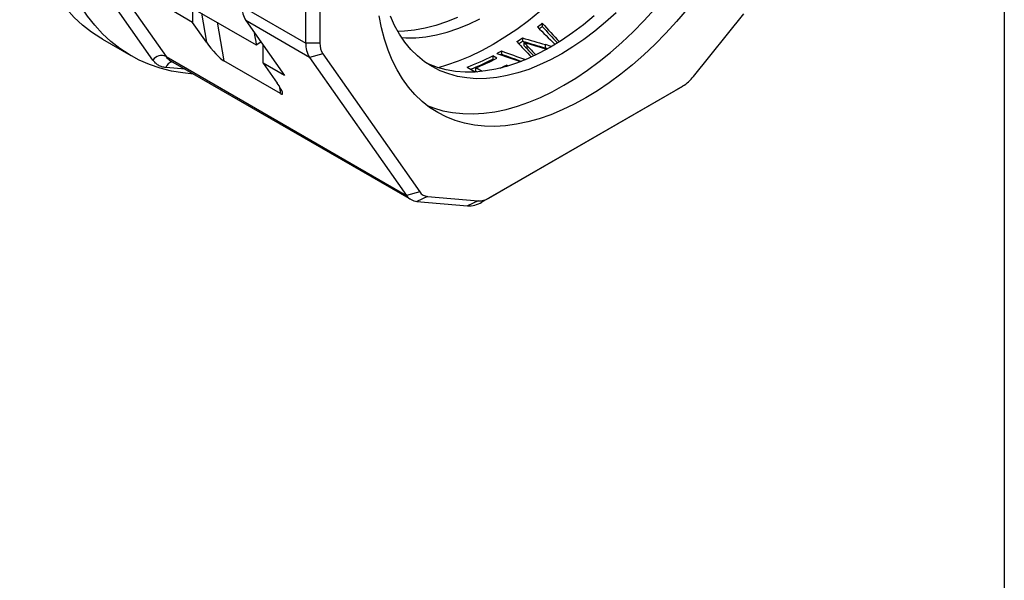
# Model space of a CAD drawing. Header units: millimetres. Extents: x 6 to 273, y 6 to 210.
# Tile 9 of 10: x 224 to 273, y 129 to 157. Entities that reach past the tile are written whole.
import ezdxf

# ---------------------------------------------------------------- set-up
doc = ezdxf.new("R2010")
doc.units = ezdxf.units.MM
doc.layers.add('TEXT', color=140, linetype='Continuous', lineweight=25)

msp = doc.modelspace()

# ---------------------------------------------------------------- linework, layer by layer
for p, q in [((230.505, 154.72), (225.657, 161.618)), ((226.317, 161.794), (231.165, 154.896)), ((230.862, 158.267), (235.676, 155.488)), ((232.491, 156.597), (231.431, 157.209)), ((232.491, 157.327), (232.491, 156.597)), ((232.939, 157.069), (233.183, 155.613)), ((234.966, 157.399), (238.148, 155.562)), ((238.148, 155.562), (238.148, 157.246)), ((238.855, 157.246), (238.855, 155.562)), ((257.517, 153.894), (260.042, 157.035)), ((233.183, 155.613), (232.491, 156.597)), ((233.728, 156.613), (234.053, 154.674)), ((238.338, 154.855), (235.156, 156.692)), ((235.156, 156.692), (237.088, 153.943)), ((249.963, 156.563), (249.963, 156.397)), ((227.997, 155.757), (229.411, 154.941)), ((235.676, 155.488), (235.908, 155.622)), ((238.855, 155.562), (238.148, 155.562)), ((248.972, 155.83), (248.972, 155.666)), ((249.038, 155.607), (249.038, 155.444)), ((250.417, 155.397), (250.12, 155.49)), ((250.12, 155.326), (250.12, 155.49)), ((236.027, 154.556), (236.027, 155.452)), ((238.997, 155.032), (238.338, 154.855)), ((238.997, 155.032), (243.846, 148.134)), ((247.929, 155.176), (247.929, 155.013)), ((249.193, 155.453), (249.193, 155.289)), ((250.12, 155.326), (250.224, 155.294)), ((231.165, 154.896), (243.186, 147.957)), ((231.39, 154.688), (243.411, 147.748)), ((236.881, 153.041), (234.053, 154.674)), ((236.027, 154.556), (236.718, 153.572)), ((237.088, 153.943), (236.027, 154.556)), ((238.338, 154.855), (243.186, 147.957)), ((247.696, 154.814), (247.487, 154.935)), ((247.487, 154.935), (247.487, 154.772)), ((247.546, 154.738), (247.487, 154.772)), ((232.134, 154.258), (231.152, 154.346)), ((246.207, 154.36), (246.619, 154.123)), ((246.961, 154.152), (246.651, 154.331)), ((246.651, 154.166), (246.651, 154.331)), ((246.651, 154.166), (246.715, 154.129)), ((248.249, 154.423), (248.171, 154.468)), ((248.171, 154.468), (248.171, 154.4)), ((236.817, 153.425), (236.881, 153.041)), ((246.936, 147.622), (256.633, 153.219)), ((247.29, 147.826), (256.986, 153.423)), ((256.986, 153.423), (256.633, 153.219)), ((243.846, 148.134), (243.186, 147.957)), ((244.234, 147.909), (243.704, 147.658)), ((243.704, 147.658), (246.229, 147.432)), ((244.234, 147.909), (246.76, 147.684)), ((246.76, 147.684), (246.229, 147.432)), ((247.29, 147.826), (246.936, 147.622))]:
    msp.add_line(p, q)
at = {"flags": 128}
for points in [[(227.997, 155.757), (227.915, 155.805), (227.445, 156.113), (227, 156.46), (226.581, 156.847), (226.189, 157.273), (225.825, 157.735), (225.49, 158.234), (225.184, 158.767), (224.908, 159.335), (224.664, 159.935), (224.45, 160.566), (224.269, 161.226), (224.12, 161.914), (224.004, 162.629), (223.92, 163.368), (223.87, 164.131), (223.854, 164.914)], [(232.545, 154.021), (232.01, 154.073), (231.434, 154.172), (230.876, 154.313), (230.339, 154.496), (229.822, 154.722), (229.329, 154.989), (228.859, 155.296), (228.414, 155.644), (227.996, 156.031), (227.604, 156.456), (227.239, 156.919), (226.904, 157.417), (226.598, 157.951), (226.323, 158.518), (226.078, 159.118), (225.864, 159.749), (225.683, 160.41), (225.534, 161.098), (225.418, 161.813), (225.335, 162.552), (225.285, 163.314), (225.268, 164.098)], [(257.2, 157.259), (256.679, 156.647), (256.143, 156.061), (255.594, 155.503), (255.035, 154.974), (254.467, 154.477), (253.891, 154.012), (253.31, 153.582), (252.725, 153.187), (252.138, 152.829), (251.551, 152.509), (250.966, 152.229), (250.385, 151.988), (249.809, 151.788), (249.241, 151.629), (248.682, 151.512), (248.133, 151.437), (247.597, 151.405), (247.076, 151.415), (246.57, 151.467), (246.082, 151.562), (245.613, 151.699), (245.165, 151.877), (244.738, 152.097), (244.335, 152.357), (243.956, 152.656), (243.603, 152.994), (243.277, 153.369), (242.979, 153.781), (242.709, 154.227), (242.469, 154.708), (242.26, 155.22), (242.082, 155.763), (241.935, 156.335), (241.821, 156.934)], [(253.66, 157.085), (253.127, 156.606), (252.587, 156.16), (252.04, 155.748), (251.489, 155.372), (250.936, 155.034), (250.383, 154.734), (249.832, 154.474), (249.285, 154.254), (248.745, 154.076), (248.212, 153.94), (247.689, 153.846), (247.178, 153.796), (246.68, 153.788), (246.199, 153.824), (245.734, 153.903), (245.289, 154.024), (244.864, 154.188), (244.461, 154.393), (244.082, 154.639), (243.728, 154.925), (243.4, 155.251), (243.1, 155.614), (242.828, 156.013), (242.586, 156.448), (242.374, 156.916)], [(244.215, 152.445), (244.525, 152.327), (244.995, 152.19), (245.483, 152.095), (245.988, 152.043), (246.51, 152.033), (247.046, 152.065), (247.594, 152.14), (248.153, 152.257), (248.722, 152.416), (249.297, 152.616), (249.879, 152.857), (250.464, 153.137), (251.05, 153.457), (251.637, 153.815), (252.222, 154.209), (252.803, 154.64), (253.379, 155.104), (253.948, 155.602), (254.507, 156.131), (255.055, 156.689), (255.591, 157.275)], [(249.844, 157.145), (249.268, 156.681), (248.687, 156.25), (248.102, 155.856), (247.515, 155.498), (246.928, 155.178), (246.343, 154.898), (245.762, 154.657), (245.186, 154.457), (244.768, 154.336)], [(245.731, 156.841), (245.184, 156.622), (244.643, 156.444), (244.111, 156.307), (243.588, 156.214), (243.077, 156.163), (242.744, 156.154)], [(242.94, 155.839), (243.145, 155.829), (243.642, 155.837), (244.153, 155.887), (244.676, 155.981), (245.209, 156.117), (245.75, 156.295), (246.297, 156.515), (246.848, 156.775)], [(252.562, 156.933), (252.021, 156.486), (251.474, 156.075), (250.923, 155.699), (250.37, 155.36), (249.817, 155.06), (249.267, 154.8), (248.72, 154.581), (248.179, 154.402), (247.646, 154.266), (247.123, 154.173), (246.612, 154.122), (246.115, 154.115), (245.633, 154.151), (245.168, 154.229), (244.723, 154.351), (244.298, 154.514), (244.185, 154.567)], [(247.929, 155.013), (247.899, 154.996), (247.872, 154.98)]]:
    msp.add_lwpolyline(points, dxfattribs=at)
for centre, radius, start, end in [((236.193, 157.349), 1.227, 177.6485, 212.3492), ((238.905, 170.426), 17.733, 307.6095, 308.5776), ((238.753, 170.505), 18.019, 307.8913, 308.4695), ((239.375, 155.512), 1.227, 177.6485, 212.3492), ((239.775, 155.524), 0.921, 177.6485, 212.3492), ((240.136, 168.73), 15.637, 303.1625, 304.41), ((239.992, 168.805), 15.915, 303.5377, 304.3515), ((241.215, 166.968), 13.569, 298.4989, 299.6577), ((230.944, 154.4), 0.543, 66.028, 143.9743), ((231.563, 154.216), 0.431, 101.5372, 162.4036), ((231.743, 155.294), 0.702, 214.532, 239.776), ((242.058, 165.316), 11.715, 290.743, 297.6095), ((241.919, 165.412), 12.01, 291.8012, 297.625), ((242.172, 165.394), 11.935, 292.0392, 297.5708), ((242.463, 165.586), 12.497, 295.6243, 297.1734), ((255.978, 155.095), 1.952, 301.1059, 322.0213), ((244.274, 148.428), 0.52, 214.4414, 265.5479), ((243.757, 148.349), 0.693, 214.4414, 265.5479), ((246.28, 148.658), 1.227, 267.6422, 302.3493), ((246.797, 148.603), 0.92, 267.6422, 302.3493)]:
    msp.add_arc(centre, radius, start, end)
for centre, major_axis, ratio, start_param, end_param in [((255.189, 163.153), (-27.198, 30.156), 0.204362, 1.60511, 1.636308), ((253.357, 170.108), (13.081, 21.901), 0.56722, 2.547566, 2.581864), ((255.096, 163.206), (-31.983, 32.612), 0.188645, 1.595206, 1.621909), ((255.189, 163.153), (-27.566, 30.563), 0.204362, 1.607653, 1.634954), ((233.536, 155.409), (-0.614, 0.757), 0.162734, 1.168776, 2.739572), ((250.449, 165.889), (-26.054, 29.58), 0.208226, 1.737163, 1.764563), ((244.573, 169.281), (47.281, -16.196), 0.229457, 4.883725, 4.908065), ((244.573, 169.281), (47.92, -16.415), 0.229457, 4.882483, 4.906495), ((245.208, 168.914), (48.513, -16.895), 0.222828, 4.87407, 4.892296), ((249.177, 166.623), (49.774, -17.609), 0.216415, 4.758993, 4.782769), ((248.311, 167.123), (55.322, -20.753), 0.191992, 4.7774, 4.79913), ((248.311, 167.123), (56.07, -21.034), 0.191992, 4.777491, 4.795122), ((251.207, 165.452), (-26.611, 29.86), 0.206343, 1.724542, 1.741215), ((251.207, 165.452), (-26.971, 30.263), 0.206343, 1.725528, 1.738095), ((236.365, 153.776), (-0.614, 0.757), 0.162734, 2.739572, 4.310368)]:
    msp.add_ellipse(centre, major_axis=major_axis, ratio=ratio, start_param=start_param, end_param=end_param)
for points, knots in [([(249.193, 155.453), (249.178, 155.468), (249.164, 155.483), (249.149, 155.498), (249.134, 155.513), (249.119, 155.528), (249.103, 155.543), (249.082, 155.565), (249.06, 155.586), (249.038, 155.607)], [0, 0, 0, 0, 0.0000882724, 0.0000882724, 0.0000882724, 0.0001765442, 0.0001765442, 0.0001765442, 0.0003027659, 0.0003027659, 0.0003027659, 0.0003027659]), ([(249.038, 155.607), (249.062, 155.599), (249.086, 155.591), (249.111, 155.584), (249.142, 155.574), (249.174, 155.564), (249.206, 155.554), (249.238, 155.545), (249.27, 155.535), (249.302, 155.526)], [0, 0, 0, 0, 0.0000842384, 0.0000842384, 0.0000842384, 0.0001942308, 0.0001942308, 0.0001942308, 0.0003042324, 0.0003042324, 0.0003042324, 0.0003042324]), ([(249.193, 155.289), (249.178, 155.304), (249.164, 155.319), (249.149, 155.334), (249.134, 155.349), (249.119, 155.364), (249.103, 155.379), (249.082, 155.401), (249.06, 155.422), (249.038, 155.444)], [0, 0, 0, 0, 0.0000882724, 0.0000882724, 0.0000882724, 0.0001765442, 0.0001765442, 0.0001765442, 0.0003027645, 0.0003027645, 0.0003027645, 0.0003027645]), ([(231.152, 154.346), (231.119, 154.35), (231.053, 154.358), (230.959, 154.382), (230.87, 154.415), (230.758, 154.472), (230.629, 154.564), (230.546, 154.668), (230.505, 154.72)], [0, 0, 0, 0, 0.125224, 0.249962, 0.374752, 0.500132, 0.749962, 1, 1, 1, 1])]:
    msp.add_open_spline(points, degree=3, knots=knots)
at = {"layer": 'TEXT'}
msp.add_line((273.05, 209.55), (273.05, 6.35), dxfattribs=at)

doc.saveas('drawing.dxf')
